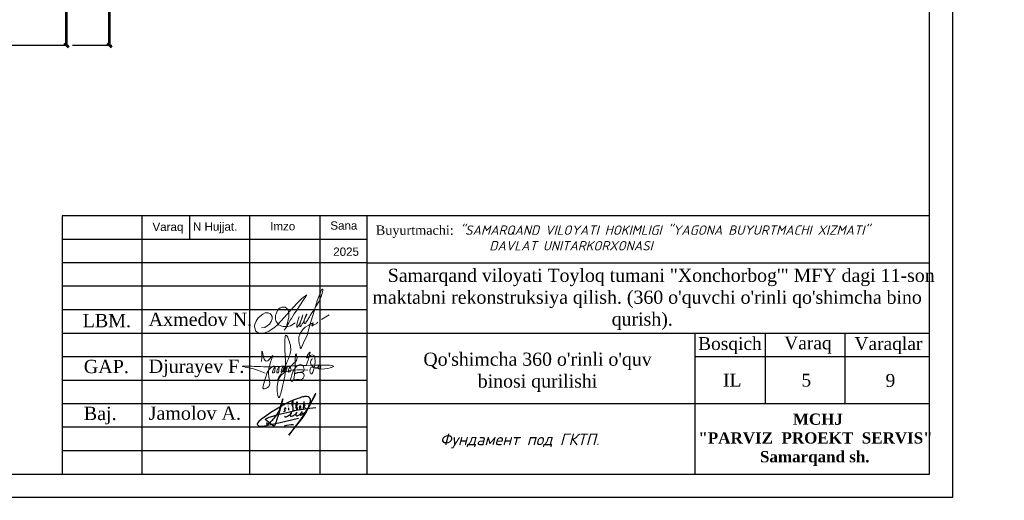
# Model space of a CAD drawing. Header units: millimetres. Extents: x -257011 to 237647566, y 2784933 to 6706507.
# Tile 77 of 256: x 11166666 to 11271652, y 2785498 to 2836731. Entities that reach past the tile are written whole.
import ezdxf

# ---------------------------------------------------------------- set-up
doc = ezdxf.new("R2010")
doc.units = ezdxf.units.MM
doc.header["$LTSCALE"] = 1000
doc.header["$PDMODE"] = 32
doc.header["$PDSIZE"] = 0.3
doc.linetypes.add('ACAD_ISO02W100', pattern=[15, 12, -3])
doc.layers.add('(002) Рамка', color=7, linetype='Continuous')
doc.layers.add('Размер', color=7, linetype='Continuous')
doc.layers.add('Ф А С А Д', color=250, linetype='Continuous', lineweight=15)
doc.layers.add('Формат', color=7, linetype='Continuous', lineweight=25)
doc.styles.add('arial', font='arial.ttf', dxfattribs={"height": 300})
doc.styles.get("Standard").update_dxf_attribs({"font": 'ARIALN.TTF'})
doc.styles.add('WMF-Times New Roman0', font='times.ttf')
doc.styles.add('X_ISO', font='isocpeui.ttf')
doc.styles.add('ГОСТ1250', font='isocpeui.ttf', dxfattribs={"height": 1200})
doc.dimstyles.new('Copy of 1000_1', dxfattribs={"dimtxt": 1200, "dimasz": 900, "dimexe": 500, "dimexo": 100, "dimgap": 200, "dimtad": 1, "dimdec": 1, "dimlfac": 0.001, "dimzin": 0, "dimdsep": 46, "dimtxsty": 'ГОСТ1250', "dimblk": 'OBLIQUE', "dimcen": 0.09, "dimclrd": 1, "dimclre": 1, "dimclrt": 1, "dimadec": 0, "dimazin": 0, "dimtfac": 1, "dimtdec": 1, "dimtmove": 0, "dimatfit": 3, "dimldrblk": 'OBLIQUE', "dimfxl": 0, "dimtolj": 1, "dimtzin": 0, "dimlwe": -1, "dimarcsym": 0})

# ---------------------------------------------------------------- blocks, each defined once
blk = doc.blocks.new('rgsxhy')
at = {"color": 5, "lineweight": 0}
for points in [[(30159764, 9369979), (30160813, 9371961), (30161022, 9373086), (30160642, 9374202), (30160529, 9371279), (30160129, 9368855), (30159952, 9368321), (30159766, 9369571), (30162641, 9370909)], [(30158267, 9371725), (30158292, 9372259), (30158313, 9372715), (30158693, 9371762), (30159294, 9372267), (30158930, 9370820), (30158827, 9369247), (30158463, 9369143), (30158559, 9369856), (30159235, 9371184), (30159510, 9371288), (30159540, 9370947), (30159450, 9370679), (30159339, 9370650), (30159361, 9370924), (30159747, 9371281), (30159933, 9371214), (30159918, 9370984), (30159866, 9370709), (30159740, 9370650), (30159740, 9370910), (30160119, 9371295), (30160364, 9371221), (30160282, 9370791), (30160134, 9370702), (30160156, 9370902), (30160253, 9371169), (30160416, 9371266), (30160624, 9371251), (30160631, 9370947), (30160520, 9370739), (30160416, 9370746), (30160527, 9370999), (30160698, 9371199), (30160869, 9371251), (30161010, 9371117), (30161025, 9370828), (30160854, 9370717), (30160832, 9370976), (30160958, 9371184), (30161196, 9371429), (30161627, 9371986), (30161567, 9372349), (30161322, 9370056), (30161196, 9369857), (30161032, 9369926), (30161078, 9370217), (30161143, 9370464), (30161478, 9371132), (30161961, 9371429), (30162250, 9371221), (30162198, 9370761), (30161687, 9370666), (30161515, 9370590), (30161433, 9370590), (30162154, 9370635), (30162280, 9370516), (30162243, 9370197), (30162028, 9370012), (30161575, 9370012), (30161352, 9370012), (30161322, 9370071)], [(30162509, 9371311), (30162778, 9372539), (30162525, 9372058), (30163079, 9372349), (30162934, 9370564), (30162934, 9371149), (30163657, 9371231), (30163688, 9371396), (30163665, 9371051), (30163845, 9371089), (30163853, 9371329), (30163830, 9370556)], [(30158604, 9370613), (30157190, 9371107), (30156449, 9371260), (30157795, 9371248), (30158983, 9371230), (30160506, 9371280), (30164964, 9371184), (30162988, 9371384), (30162918, 9371683), (30163073, 9372004)]]:
    blk.add_spline(points, degree=3, dxfattribs=at)
blk = doc.blocks.new('nerbgbdtbugbd')
at = {"color": 5, "lineweight": -2}
for points in [[(1301441, -912503, 0.3871926), (1301421, -912608, 0.2468693), (1301462, -912624, 0.1075122), (1301553, -912598, 0.0377408), (1301616, -912557, 0.0432293), (1301738, -912461), (1301856, -912351), (1302009, -912205, 0.002873), (1302157, -912056, 0.0304903), (1302203, -911998, 0.1126937), (1302215, -911961, 0.6840545), (1302174, -911935, 0.0660715), (1302090, -912059, 0.0451978), (1302060, -912132, 0.0768236), (1302054, -912193, 0.068235), (1302080, -912319, 0.2986132), (1302177, -912367, 0.1038757), (1302374, -912300, 0.0290696), (1302528, -912180), (1302675, -912025), (1302798, -911893, 0.130527), (1302852, -911776, 0.0388963), (1302856, -911737, 0.7618556), (1302821, -911725, 0.0798394), (1302802, -911765, 0.0359534), (1302781, -911857, 0.0455744), (1302785, -912031, 0.0426923), (1302803, -912110, 0.3891518), (1302905, -912166, 0.1102897), (1303059, -912099), (1303140, -912029), (1303382, -911802, 0.0334276), (1303470, -911703, 0.0129551), (1303533, -911618, 0.1437243), (1303546, -911557, 0.5877061), (1303484, -911539, 0.0594709), (1303438, -911594, 0.0548384), (1303384, -911702, 0.0606455), (1303353, -911805, 0.0833859), (1303355, -911933, 0.5059841), (1303421, -911960, 0.0746594), (1303641, -911789, 0.0267645), (1303917, -911449, 0.0698425), (1304268, -910626), (1304769, -908938, 0.0913119), (1304777, -908873, 0.6479054), (1304724, -908855, 0.1300148), (1304701, -908893), (1304249, -910540), (1303723, -912034), (1303358, -912864), (1302937, -913765), (1302456, -914865), (1303556, -912632, 0.020305), (1304025, -911521, 0.0510054), (1304177, -910920), (1304280, -910177, 0.0500611), (1304304, -909917, 0.075905), (1304266, -909734, 0.060269), (1304163, -909581, 0.2197754), (1303878, -909436, 0.0807361), (1303465, -909486, 0.0249845), (1303180, -909596, 0.0130385), (1302610, -909917, 0.0239045), (1301788, -910451), (1301162, -910954), (1300713, -911334), (1300164, -911838), (1299536, -912438), (1298972, -913021), (1298525, -913523), (1298224, -913914), (1298110, -914126), (1298090, -914220), (1298104, -914298), (1298155, -914383), (1298291, -914454), (1298501, -914462), (1298825, -914389), (1299321, -914187), (1300019, -913880), (1300989, -913450), (1303222, -912415)], [(1299333, -913786, 0.1774898), (1299290, -913897, 0.0505623), (1299288, -913979, 0.3670195), (1299369, -914060, 0.2132882), (1299452, -914018), (1299738, -913626, 0.0414268), (1300104, -913056), (1300352, -912576, 0.0300362), (1300605, -911758), (1300675, -910352), (1300613, -912033), (1300547, -912628), (1300477, -913257), (1300442, -913499), (1300421, -913685, -0.0299546), (1300383, -913939, -0.3083385), (1300235, -914061, -0.0928663), (1300150, -914038), (1299994, -913962), (1298975, -913460, -0.0731209), (1299122, -913299, -0.0362342), (1299439, -913069), (1299863, -912836), (1300474, -912500), (1301923, -911834), (1302701, -911477), (1303596, -911130), (1304048, -910967), (1305142, -910571)], [(1302164, -911013), (1302123, -910754), (1302096, -910485), (1302088, -910377, 0.9456908), (1301953, -910398, 0.0931758), (1302006, -910763, 0.0597217), (1302186, -911157, -0.0340946), (1302225, -911288, 0.0218114), (1302266, -911544, 0.4516555), (1302407, -911600), (1302580, -911477)], [(1302632, -911206), (1302686, -910890, 0.0310101), (1302691, -910593, 0.0209508), (1302677, -910448, 0.2567522), (1302634, -910391, 0.3121151), (1302582, -910404, 0.0952627), (1302548, -910463, 0.0920883), (1302520, -910679, 0.0708045), (1302568, -910903), (1302690, -911214), (1302722, -911299, 0.1825801), (1302776, -911369, 0.4802348), (1302848, -911325, 0.0467012), (1302849, -911244, 0.1708854), (1302782, -911111, 0.1795677), (1302714, -911101, 0.274631), (1302670, -911163)], [(1303084, -911166), (1303158, -911060, 0.0403562), (1303221, -910954, 0.2285131), (1303216, -910835, 0.1998977), (1303176, -910809, 0.2428565), (1303076, -910850, 0.1216605), (1303030, -910969, 0.1264383), (1303060, -911097, 0.1064961), (1303128, -911174, 0.1201125), (1303186, -911200, 0.0807957), (1303282, -911200, 0.1696912), (1303389, -911132)], [(1303717, -910580), (1303523, -910848), (1303649, -910833, -0.1393412), (1303753, -910882, -0.0645393), (1303854, -911024)], [(1301318, -911619, 0.250229), (1301354, -911511, 0.4506148), (1301272, -911473, 0.5095488), (1301192, -911723), (1301276, -911779, -0.1747015), (1301313, -911832, -0.1814843), (1301299, -911884, -0.1121061), (1301133, -912001)], [(1301637, -913772, -0.0551579), (1302758, -913351)]]:
    blk.add_lwpolyline(points, format="xyb", dxfattribs=at)
for points in [[(1303439, -910141), (1303554, -911111)], [(1301582, -911114), (1301593, -911148)], [(1301653, -911366), (1301732, -911665)]]:
    blk.add_lwpolyline(points, dxfattribs=at)
blk = doc.blocks.new('dhyjfyuk')
for p, q in [((4383414, -1184524), (4383414, -1212024)), ((4475914, -1184524), (4383414, -1184524)), ((4391914, -1184524), (4391914, -1212024)), ((4397013, -1184524), (4397013, -1187024)), ((4403414, -1184524), (4403414, -1212024)), ((4410914, -1184524), (4410914, -1212024)), ((4415914, -1184524), (4415914, -1212024)), ((4475914, -1212024), (4475914, -1184524)), ((4415914, -1187024), (4383414, -1187024)), ((4415914, -1189524), (4383414, -1189524)), ((4415914, -1189524), (4475914, -1189524)), ((4415914, -1192024), (4383414, -1192024)), ((4415914, -1194524), (4383414, -1194524)), ((4383414, -1197024), (4475914, -1197024)), ((4450914, -1212024), (4450914, -1197024)), ((4458414, -1204524), (4458414, -1197024)), ((4466914, -1204524), (4466914, -1197024)), ((4383414, -1199524), (4415914, -1199524)), ((4450914, -1199524), (4475914, -1199524)), ((4383414, -1202024), (4415914, -1202024)), ((4383414, -1204524), (4475914, -1204524)), ((4383414, -1207024), (4415914, -1207024)), ((4383414, -1209524), (4415914, -1209524))]:
    blk.add_line(p, q)
at = {"lineweight": 9, "xscale": 1.125175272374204, "yscale": 1.125175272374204, "zscale": 1.125175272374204}
blk.add_blockref('rgsxhy', (-29528647, -11744878), dxfattribs=at)
at = {"color": 5, "lineweight": 25, "xscale": 0.8159673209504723, "yscale": 0.8159673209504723, "zscale": 0.8159673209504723, "rotation": 348.2281006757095}
blk.add_blockref('nerbgbdtbugbd', (3519502, -260297, -611), dxfattribs=at)
at = {"linetype": 'ACAD_ISO02W100', "lineweight": 5, "ltscale": 70, "char_height": 883.9, "attachment_point": 1, "style": 'arial'}
for s, insert in [('Varaq', (4393061, -1185254)), ('N Hujjat.', (4397374, -1185220)), ('Imzo', (4405607, -1185185)), ('Sana', (4412025, -1185111)), ('2025', (4412332, -1187897))]:
    blk.add_mtext(s, dxfattribs=dict(at, insert=insert))
at = {"style": 'WMF-Times New Roman0'}
for s, insert, char_height, width, attachment_point in [('Buyurtmachi:{\\fISOCPEUR|b0|i1|c204|p34; "SAMARQAND VILOYATI HOKIMLIGI "YAGONA\\fISOCPEUR|b0|i1|c0|p34; \\fISOCPEUR|b0|i1|c204|p34;BUYURTMACHI XIZMATI" \\fISOCPEUR|b0|i1|c0|p34;\\P                   \\fISOCPEUR|b0|i1|c204|p34;DAVLAT UNITARKORXONASI}', (4416879, -1186878, 105406), 1000, 59035.39, 4), ('\\pi3453.25486;Samarqand viloyati Toyloq tumani "Хоnсhоrbоg\'" МFY dagi 11-son \\P\\pi1816.32378;maktabni rekonstruksiya qilish. (360 o\'quvchi o\'rinli qo\'shimcha bino \\P\\pi27327.21058;qurish).', (4414694, -1193420), 1400, 60812.6, 4), ('Axmedov N.', (4392650, -1194845), 1414.3, 17081.22, 1), ('Djurayev F.', (4392650, -1199845), 1414.29, 17081.22, 1), ("\\pt12184.088;Qo'shimcha 360 o'rinli o'quv binosi qurilishi", (4434117, -1199099), 1400, 29815.79, 2), ('Jamolov A.', (4392650, -1204845), 1414.3, 17081.22, 1), ('\\pi12888.864;{\\fTimes New Roman|b1|i0|c204|p18;\\C0;MCHJ\\P\\pi2815.884;"PARVIZ  PROEKT  SERVIS"\\P\\pi9383.364;Samarqand sh.\\C256; }', (4448452, -1205594), 1200, 29788.7, 1)]:
    blk.add_mtext(s, dxfattribs=dict(at, insert=insert, char_height=char_height, width=width, attachment_point=attachment_point))
at = {"width": 6256.98, "attachment_point": 1}
for s, insert, char_height in [('{\\fTimes New Roman|b0|i0|c204|p18;\\C1;LBM.}', (4385613, -1194981), 1414.29), ('{\\fTimes New Roman|b0|i0|c204|p18;Bosqich}', (4451239, -1197449), 1370.37), ('{\\fTimes New Roman|b0|i0|c204|p18;Varaq}', (4460421, -1197383), 1370.37), ('{\\fTimes New Roman|b0|i0|c204|p18;Varaqlar}', (4467912, -1197449), 1370.37), ('{\\fTimes New Roman|b0|i0|c0|p18;\\C1;GAP\\fTimes New Roman|b0|i0|c204|p18;.}', (4385736, -1199872), 1414.29), ('{\\fTimes New Roman|b0|i0|c204|p18;IL}', (4453907, -1201350), 1370.37), ('{\\fTimes New Roman|b0|i0|c0|p18;9}', (4471227, -1201380), 1370.37), ('{\\fTimes New Roman|b0|i0|c204|p18;\\C1;Baj.}', (4385736, -1204872), 1414.29)]:
    blk.add_mtext(s, dxfattribs=dict(at, insert=insert, char_height=char_height))
blk = doc.blocks.new('_Oblique')
at = {"color": 0, "linetype": 'ByBlock', "lineweight": -2}
blk.add_line((-0.5, -0.5), (0.5, 0.5), dxfattribs=at)
blk = doc.blocks.new('*D2047')
at = {"color": 1, "ltscale": 100, "transparency": 16777216}
for p, q in [((724340, 138182), (765661, 138182)), ((737904, 118188), (765661, 118188))]:
    blk.add_line(p, q, dxfattribs=at)
at = {"color": 1, "lineweight": -2, "ltscale": 100, "transparency": 16777216}
blk.add_line((765161, 118188), (765161, 138182), dxfattribs=at)
at = {"layer": 'Defpoints', "color": 0, "lineweight": 53, "ltscale": 100, "transparency": 16777216}
for p in [(724240, 138182), (765161, 138182), (737804, 118188)]:
    blk.add_point(p, dxfattribs=at)
at = {"color": 1, "lineweight": -2, "ltscale": 100, "transparency": 16777216, "xscale": 900, "yscale": 900, "zscale": 900}
for p, rotation in [((765161, 138182), 90), ((765161, 118188), 270)]:
    blk.add_blockref('_Oblique', p, dxfattribs=dict(at, rotation=rotation))
at = {"color": 1, "ltscale": 100, "transparency": 16777216, "insert": (763694, 128185), "char_height": 1200, "attachment_point": 5, "rotation": 90, "style": 'ГОСТ1250'}
blk.add_mtext('\\A1;{\\H2.0833x;875}', dxfattribs=at)
blk = doc.blocks.new('*D2038')
at = {"color": 1, "ltscale": 100, "transparency": 16777216}
for p, q in [((766511, 233188), (774925, 233188)), ((766511, 118188), (774925, 118188))]:
    blk.add_line(p, q, dxfattribs=at)
at = {"color": 1, "lineweight": -2, "ltscale": 100, "transparency": 16777216}
blk.add_line((774425, 118188), (774425, 233188), dxfattribs=at)
at = {"layer": 'Defpoints', "color": 0, "lineweight": 53, "ltscale": 100, "transparency": 16777216}
for p in [(766411, 233188), (774425, 233188), (766411, 118188)]:
    blk.add_point(p, dxfattribs=at)
at = {"color": 1, "lineweight": -2, "ltscale": 100, "transparency": 16777216, "xscale": 900, "yscale": 900, "zscale": 900}
for p, rotation in [((774425, 233188), 90), ((774425, 118188), 270)]:
    blk.add_blockref('_Oblique', p, dxfattribs=dict(at, rotation=rotation))
at = {"color": 1, "ltscale": 100, "transparency": 16777216, "insert": (772975, 175688), "char_height": 1200, "attachment_point": 5, "rotation": 90, "style": 'ГОСТ1250'}
blk.add_mtext('\\A1;{\\H2.0833x;5000}', dxfattribs=at)
blk = doc.blocks.new('rthtrh')
at = {"color": 5}
for p, q in [((1363834, 521118), (1363842, 521141)), ((1363842, 521141), (1363854, 521167)), ((1363854, 521167), (1363868, 521192)), ((1363868, 521192), (1363889, 521219)), ((1363889, 521219), (1363907, 521234)), ((1363907, 521234), (1363927, 521243)), ((1363927, 521243), (1363940, 521249)), ((1363940, 521249), (1363965, 521249)), ((1363965, 521249), (1363988, 521244)), ((1363988, 521244), (1364013, 521227)), ((1364013, 521227), (1364030, 521204)), ((1364030, 521204), (1364039, 521185)), ((1364039, 521185), (1364046, 521147)), ((1364046, 521147), (1364044, 521090)), ((1364568, 521050), (1364689, 521123)), ((1363834, 521086), (1363834, 521118)), ((1363834, 521056), (1363834, 521086)), ((1363840, 521035), (1363834, 521056)), ((1363845, 521017), (1363840, 521035)), ((1363865, 520990), (1363845, 521017)), ((1363882, 520966), (1363865, 520990)), ((1363895, 520959), (1363882, 520966)), ((1364026, 520997), (1364017, 520962)), ((1364037, 521043), (1364026, 520997)), ((1364044, 521090), (1364037, 521043)), ((1364148, 520999), (1364075, 520948)), ((1363917, 520946), (1363895, 520959)), ((1363951, 520940), (1363917, 520946)), ((1363996, 520940), (1363951, 520940)), ((1364033, 520940), (1363996, 520940)), ((1364017, 520962), (1364016, 520946)), ((1364016, 520946), (1364016, 520940)), ((1364075, 520948), (1364033, 520940))]:
    blk.add_line(p, q, dxfattribs=at)
for points in [[(1363608, 520919), (1363661, 520924), (1363702, 520951), (1363738, 520975), (1363765, 521018), (1363780, 521059), (1363780, 521096), (1363765, 521122), (1363753, 521142), (1363714, 521156), (1363671, 521156), (1363631, 521136), (1363583, 521097), (1363555, 521074), (1363525, 521025), (1363511, 520984), (1363500, 520955), (1363500, 520930), (1363508, 520901), (1363515, 520870), (1363535, 520855), (1363555, 520841), (1363586, 520832), (1363613, 520832), (1363645, 520832), (1363675, 520843), (1363732, 520864), (1363761, 520883), (1363817, 520921), (1363863, 520963), (1363919, 521022), (1364179, 521312), (1364247, 521377), (1364282, 521405), (1364314, 521429), (1364336, 521443), (1364310, 521401), (1364279, 521361), (1364173, 521198), (1364133, 521139), (1364110, 521102), (1364087, 521068), (1364069, 521040), (1364047, 520995), (1364019, 520954), (1364007, 520925), (1363990, 520903), (1363970, 520879)], [(1364210, 521100), (1364186, 521015), (1364172, 520967), (1364172, 520940), (1364173, 520926), (1364179, 520925), (1364185, 520931), (1364202, 520956), (1364218, 520984), (1364240, 521027), (1364256, 521068), (1364272, 521125), (1364269, 521122), (1364225, 520990), (1364220, 520961), (1364220, 520944), (1364225, 520939), (1364232, 520939), (1364241, 520950), (1364248, 520960), (1364254, 520969), (1364260, 520978), (1364273, 520996), (1364281, 521008), (1364288, 521027), (1364309, 521073), (1364315, 521086), (1364332, 521126), (1364332, 521134), (1364327, 521134), (1364314, 521097), (1364294, 521040), (1364290, 521012), (1364293, 520997), (1364298, 520988), (1364308, 520988), (1364316, 520999), (1364326, 521014), (1364344, 521036), (1364351, 521047), (1364377, 521090), (1364389, 521112), (1364414, 521155), (1364449, 521203), (1364476, 521258), (1364523, 521332), (1364563, 521417), (1364583, 521493), (1364590, 521517), (1364590, 521527), (1364583, 521532), (1364571, 521532), (1364561, 521512), (1364541, 521459), (1364498, 521348), (1364434, 521131), (1364395, 520998), (1364377, 520936), (1364337, 520802), (1364282, 520678), (1364249, 520605), (1364238, 520588), (1364230, 520594), (1364226, 520615), (1364222, 520638), (1364214, 520663), (1364206, 520725), (1364206, 520774), (1364224, 520814), (1364265, 520883), (1364310, 520926), (1364364, 520959), (1364411, 520988), (1364432, 520996), (1364434, 520992), (1364431, 520979), (1364419, 520970), (1364414, 520960), (1364416, 520951), (1364423, 520951), (1364434, 520958), (1364443, 520964), (1364452, 520968), (1364474, 520975), (1364483, 520978), (1364492, 520986), (1364499, 520996), (1364503, 521002), (1364511, 521006), (1364511, 521006)]]:
    blk.add_lwpolyline(points, dxfattribs=at)
blk = doc.blocks.new('456789')
at = {"ltscale": 100}
for base, p1, p2, text, picture, middle in [((774425.22, 233187.52), (766410.53, 118187.52), (766410.53, 233187.52), '{\\H2.0833x;5000}', '*D2038', (772975.24, 175687.52)), ((765160.53, 138182.4), (737804.18, 118187.52), (724240.24, 138182.4), '{\\H2.0833x;875}', '*D2047', (763694.45, 128184.96))]:
    dim = blk.add_linear_dim(base=base, p1=p1, p2=p2, angle=90, text=text, dimstyle='Copy of 1000_1', dxfattribs=at)
    dim.commit()
    dim.dimension.update_dxf_attribs({"geometry": picture, "text_midpoint": middle})

msp = doc.modelspace()

# ---------------------------------------------------------------- linework, layer by layer
at = {"elevation": 384}
msp.add_lwpolyline([(11057944.81, 2785816.901), (11266157.545, 2785816.901), (11266157.545, 2933053.049), (11057944.81, 2933053.049)], close=True, dxfattribs=at)
at = {"layer": 'Размер', "linetype": 'Continuous', "lineweight": 30, "ltscale": 3.333333, "elevation": 384}
msp.add_lwpolyline([(11067859.702, 2788295.624), (11263678.822, 2788295.624), (11263678.822, 2930574.326), (11067859.702, 2930574.326)], close=True, dxfattribs=at)

# ---------------------------------------------------------------- block references
at = {"layer": '(002) Рамка', "lineweight": 50}
for p in [(5681315.107, 4000591.194), (6007548.681, 4000320.148), (6322018.378, 4000320.148), (6322018.378, 4000320.148), (6564355.611, 4000319.908, -4), (6787764.677, 4000341.193, 384)]:
    msp.add_blockref('dhyjfyuk', p, dxfattribs=at)
at = {"lineweight": 53, "xscale": 0.4957446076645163, "yscale": 0.4957446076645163, "zscale": 0.4957446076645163}
msp.add_blockref('456789', (10792315.795, 2775430.432, 384), dxfattribs=at)
at = {"layer": 'Ф А С А Д', "xscale": 6.676455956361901, "yscale": 6.676455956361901, "zscale": 6.676455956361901}
msp.add_blockref('rthtrh', (2088367.4, -673993.01, 384), dxfattribs=at)

# ---------------------------------------------------------------- texts
at = {"insert": (11250539.871, 2798987.931, 384), "char_height": 1370.37174, "width": 6256.97859, "attachment_point": 2}
msp.add_mtext('{\\fTimes New Roman|b0|i0|c0|p18;5}', dxfattribs=at)
at = {"layer": 'Формат', "color": 0, "linetype": 'Continuous', "lineweight": 15, "style": 'X_ISO'}
msp.add_text('Фундамент под ГКТП.', height=1239.36152, dxfattribs=at).set_placement((11211469.142, 2791369.869, 384))

doc.saveas('drawing.dxf')
